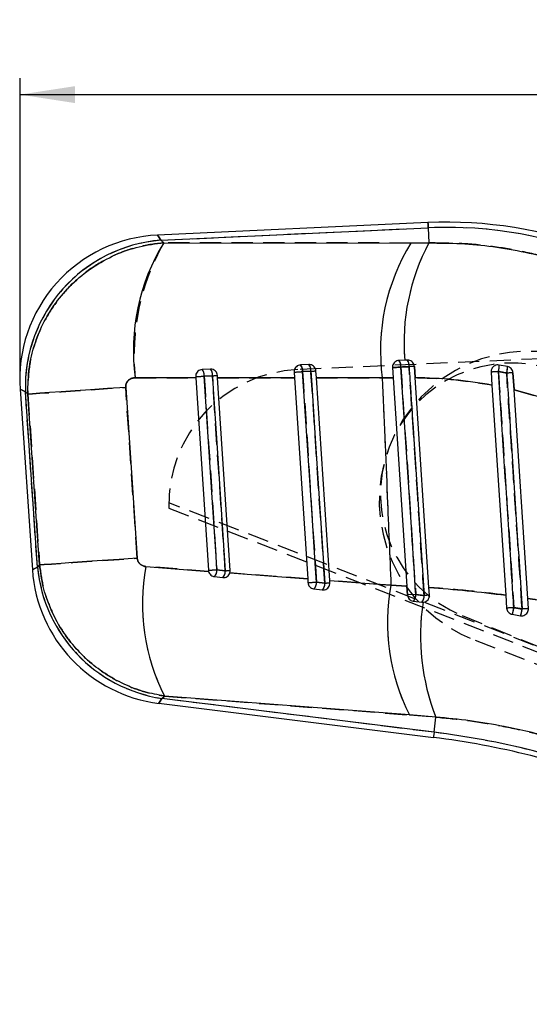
# Model space of a CAD drawing. Extents: x 23 to 201, y 8 to 142.
# Tile 8 of 28: x 23 to 38, y 93 to 123. Entities that reach past the tile are written whole.
import ezdxf

# ---------------------------------------------------------------- set-up
doc = ezdxf.new("R2010")
doc.units = 0
doc.header["$LTSCALE"] = 0.5
doc.linetypes.add('HIDDEN', pattern=[1.905, 1.27, -0.635])
doc.layers.get('0').update_dxf_attribs({"linetype": 'CONTINUOUS'})
doc.styles.add('SLDTEXTSTYLE0', font='TXT', dxfattribs={"width": 0.75})
doc.dimstyles.new('SLDDIMSTYLE0', dxfattribs={"dimtxt": 1.75, "dimasz": 1.651, "dimexe": 0, "dimexo": 0.0625, "dimgap": 0.4375, "dimtad": 1, "dimdec": 0, "dimrnd": 1e-09, "dimzin": 12, "dimtxsty": 'SLDTEXTSTYLE0', "dimsah": 1, "dimcen": 0.09, "dimazin": 3, "dimtfac": 1, "dimtdec": 0, "dimtofl": 0, "dimtmove": 0, "dimatfit": 3, "dimtolj": 1, "dimtzin": 12})

# ---------------------------------------------------------------- blocks, each defined once
blk = doc.blocks.new('_D_3')
at = {"color": 179, "linetype": 'CONTINUOUS'}
for p, q in [((22.74, 112.192), (22.74, 121.062)), ((94.032, 66.494), (94.032, 121.062)), ((22.74, 120.562), (94.032, 120.562))]:
    blk.add_line(p, q, dxfattribs=at)
for points in [[(22.74, 120.562), (24.391, 120.308), (24.391, 120.816)], [(94.032, 120.562), (92.381, 120.816), (92.381, 120.308)]]:
    blk.add_solid(points, dxfattribs=at)
at = {"color": 179, "linetype": 'CONTINUOUS', "insert": (53.303, 122.818, 0.1), "char_height": 1.75, "attachment_point": 1, "style": 'SLDTEXTSTYLE0'}
blk.add_mtext('71', dxfattribs=at)

msp = doc.modelspace()

# ---------------------------------------------------------------- linework, layer by layer
at = {"color": 7, "linetype": 'CONTINUOUS'}
for p, q in [((35.016108, 116.708521), (26.87871, 116.333159)), ((26.977937, 116.181404), (35.023301, 116.552521)), ((35.023301, 116.552521), (35.044364, 116.095919)), ((27.067091, 116.101912), (26.977937, 116.181404)), ((27.067091, 116.101912), (34.504193, 116.09472)), ((34.504193, 116.09472), (35.044364, 116.095919)), ((31.431134, 112.434976), (31.181383, 112.423456)), ((33.950816, 112.344003), (33.970981, 112.037517)), ((34.319635, 112.568217), (34.144025, 112.560116)), ((34.200012, 112.360392), (34.447289, 112.371808)), ((34.393775, 112.571636), (34.319635, 112.568217)), ((34.628078, 112.041936), (34.605689, 112.382181)), ((37.406988, 112.375256), (37.155661, 112.421891)), ((28.025533, 112.070682), (28.027664, 112.038313)), ((28.468493, 112.298316), (28.218742, 112.286795)), ((28.28041, 112.087395), (28.530165, 112.09891)), ((28.685074, 112.037974), (28.680406, 112.108859)), ((30.988175, 112.207342), (30.999414, 112.036538)), ((31.243074, 112.224002), (31.492825, 112.23552)), ((31.656831, 112.036078), (31.643047, 112.245521)), ((35.043805, 105.723984), (34.628078, 112.041936)), ((36.916061, 112.209004), (36.941587, 111.820072)), ((37.13601, 112.224112), (37.384878, 112.177372)), ((37.605996, 111.678869), (37.572517, 112.188958)), ((25.91944, 111.748707), (26.268586, 106.607532)), ((28.027664, 112.038313), (26.205647, 112.039013)), ((28.027664, 112.038313), (28.408974, 106.243385)), ((30.999414, 112.036538), (28.685074, 112.037974)), ((29.066674, 106.238662), (28.685074, 112.037974)), ((30.999414, 112.036538), (31.397774, 105.982542)), ((33.64142, 112.034591), (31.656831, 112.036078)), ((32.058492, 105.931882), (31.656831, 112.036078)), ((33.970981, 112.037517), (33.64142, 112.034591)), ((33.970981, 112.037517), (34.383807, 105.763713)), ((36.941587, 111.820072), (37.35689, 105.49218)), ((22.740281, 111.691645), (23.112494, 106.25667)), ((22.902376, 111.610404), (22.976215, 111.54457)), ((23.263223, 106.341437), (22.902376, 111.610404)), ((23.328922, 106.403604), (22.976215, 111.54457)), ((38.645609, 111.380473), (37.605996, 111.678869)), ((38.01833, 105.396212), (37.605996, 111.678869)), ((23.328922, 106.403604), (23.263223, 106.341437)), ((26.528145, 106.354933), (28.413749, 106.211012)), ((28.408974, 106.243385), (28.413749, 106.211012)), ((28.916548, 106.228719), (28.663977, 106.260104)), ((29.056921, 106.161826), (31.397774, 105.982542)), ((28.58651, 106.055262), (28.839081, 106.023882)), ((31.397774, 105.982542), (31.405102, 105.87114)), ((31.912661, 105.856422), (31.660087, 105.887805)), ((32.058492, 105.931882), (33.900879, 105.790526)), ((32.062798, 105.866418), (32.058492, 105.931882)), ((31.582634, 105.683019), (31.835209, 105.651638)), ((33.900879, 105.790526), (34.383807, 105.763713)), ((34.383807, 105.763713), (34.40123, 105.498897)), ((35.058926, 105.494174), (35.043805, 105.723984)), ((34.64885, 105.515239), (34.40123, 105.498897)), ((34.578762, 105.310775), (34.831337, 105.279395)), ((34.89894, 105.483759), (34.64885, 105.515239)), ((34.831337, 105.279395), (34.86653, 105.2781)), ((37.35689, 105.49218), (37.382371, 105.103965)), ((38.038503, 105.08886), (38.01833, 105.396212)), ((37.849228, 105.077298), (37.600688, 105.119092)), ((37.551671, 104.917004), (37.802673, 104.87531)), ((27.008075, 102.383823), (27.084566, 102.456203)), ((35.197403, 101.366367), (27.008075, 102.383823)), ((34.45617, 101.888861), (27.084566, 102.456203)), ((26.915117, 102.238004), (35.178147, 101.211392)), ((35.254213, 101.823633), (34.45617, 101.888861)), ((35.197403, 101.366367), (35.254213, 101.823633))]:
    msp.add_line(p, q, dxfattribs=at)
at = {"color": 7, "linetype": 'HIDDEN'}
for p, q in [((26.977937, 116.181404), (35.023301, 116.552521)), ((35.023301, 116.552521), (35.044364, 116.095919)), ((27.067091, 116.101912), (26.977937, 116.181404)), ((34.504193, 116.09472), (27.067091, 116.101912)), ((35.044364, 116.095919), (34.504193, 116.09472)), ((38.462072, 112.611644), (31.095523, 112.282787)), ((34.605689, 112.382181), (34.627988, 112.043318)), ((28.530165, 112.09891), (28.28041, 112.087395)), ((31.492825, 112.23552), (31.243074, 112.224002)), ((37.572517, 112.188958), (37.605795, 111.681929)), ((26.268586, 106.607532), (25.91944, 111.748707)), ((26.205647, 112.039013), (28.027664, 112.038313)), ((28.685074, 112.037974), (30.999414, 112.036538)), ((31.656831, 112.036078), (33.64142, 112.034591)), ((33.64142, 112.034591), (33.970981, 112.037517)), ((23.263223, 106.341437), (22.902376, 111.610404)), ((22.902376, 111.610404), (22.976215, 111.54457)), ((22.976215, 111.54457), (23.328922, 106.403604)), ((37.605996, 111.678869), (38.645609, 111.380473)), ((60.378629, 95.334281), (27.216773, 108.272977)), ((27.217987, 108.117167), (60.322675, 95.189136)), ((23.328922, 106.403604), (23.263223, 106.341437)), ((28.413749, 106.211012), (26.528145, 106.354933)), ((28.663977, 106.260104), (28.916548, 106.228719)), ((31.397774, 105.982542), (29.056921, 106.161826)), ((31.660087, 105.887805), (31.912661, 105.856422)), ((33.900879, 105.790526), (32.058492, 105.931882)), ((34.383807, 105.763713), (33.900879, 105.790526)), ((34.40123, 105.498897), (34.383877, 105.762595)), ((34.64885, 105.515239), (34.40123, 105.498897)), ((36.044336, 104.881544), (57.538319, 96.128933)), ((36.431532, 104.136326), (57.496977, 96.01535)), ((27.008075, 102.383823), (27.084566, 102.456203)), ((35.197403, 101.366367), (27.008075, 102.383823)), ((27.084566, 102.456203), (34.45617, 101.888861)), ((34.45617, 101.888861), (35.254213, 101.823633)), ((35.197403, 101.366367), (35.254213, 101.823633))]:
    msp.add_line(p, q, dxfattribs=at)
at = {"color": 8, "linetype": 'CONTINUOUS', "flags": 128}
for points in [[(35.016108, 116.708521), (35.016558, 116.698748), (35.017911, 116.669446), (35.020157, 116.620673), (35.023301, 116.552521)], [(26.977937, 116.181404), (26.903565, 116.295148), (26.87871, 116.333159), (26.87871, 116.333159)], [(22.740281, 111.691645), (22.780883, 111.671295), (22.902376, 111.610404)], [(23.263223, 106.341437), (23.150246, 106.277902), (23.112494, 106.25667), (23.112494, 106.25667)], [(26.915117, 102.238004), (26.9384, 102.274529), (27.008075, 102.383823)], [(35.197403, 101.366367), (35.188991, 101.298662), (35.182971, 101.250209), (35.179354, 101.221101), (35.178147, 101.211392)]]:
    msp.add_lwpolyline(points, dxfattribs=at)
at = {"color": 7, "linetype": 'HIDDEN', "flags": 128}
for points in [[(35.023301, 116.552521), (35.020157, 116.620673), (35.017911, 116.669446), (35.016558, 116.698748), (35.016108, 116.708521)], [(26.87871, 116.333159), (26.903565, 116.295148), (26.977937, 116.181404)], [(34.200012, 112.360392), (34.154779, 112.357415), (34.109476, 112.354435), (34.066393, 112.3516), (34.02771, 112.349056), (33.995382, 112.346931), (33.971048, 112.345331), (33.955938, 112.344338), (33.950816, 112.344003)], [(34.200012, 112.360392), (34.226581, 111.955263), (34.332848, 110.334743), (34.64885, 105.515239)], [(28.28041, 112.087395), (28.307076, 111.682272), (28.413742, 110.061778), (28.663977, 106.260104)], [(28.916548, 106.228719), (28.889883, 106.633842), (28.78322, 108.254336), (28.530165, 112.09891)], [(31.243074, 112.224002), (31.269736, 111.818878), (31.376387, 110.198384), (31.660087, 105.887805)], [(31.912661, 105.856422), (31.885996, 106.261544), (31.779344, 107.88204), (31.492825, 112.23552)], [(22.976215, 111.54457), (23.11575, 111.554526), (23.332658, 111.569775), (23.622587, 111.590008), (23.979704, 111.614818), (24.396832, 111.643708), (24.865589, 111.676095), (25.376546, 111.711331), (25.91944, 111.748707)], [(22.902376, 111.610404), (22.780883, 111.671295), (22.740281, 111.691645), (22.740281, 111.691645)], [(23.328922, 106.403604), (23.468311, 106.413556), (23.684959, 106.428791), (23.974515, 106.449004), (24.331167, 106.473787), (24.747758, 106.502645), (25.21593, 106.534997), (25.726288, 106.570196), (26.268586, 106.607532)], [(23.112494, 106.25667), (23.150246, 106.277902), (23.263223, 106.341437)], [(28.408974, 106.243385), (28.414278, 106.208777), (28.42288, 106.181765)], [(29.049299, 106.142178), (29.053054, 106.151108), (29.063559, 106.187536)], [(34.831337, 105.279395), (34.875906, 105.278788), (34.893419, 105.281255)], [(27.008075, 102.383823), (26.9384, 102.274529), (26.915117, 102.238004), (26.915117, 102.238004)]]:
    msp.add_lwpolyline(points, dxfattribs=at)
at = {"color": 7, "linetype": 'CONTINUOUS', "flags": 128}
for points in [[(33.950816, 112.344003), (33.955938, 112.344338), (33.971048, 112.345331), (33.995382, 112.346931), (34.02771, 112.349056), (34.066393, 112.3516), (34.109476, 112.354435), (34.154779, 112.357415), (34.200012, 112.360392)], [(28.663977, 106.260104), (28.637312, 106.665228), (28.530645, 108.285722), (28.28041, 112.087395)], [(28.530165, 112.09891), (28.55683, 111.693787), (28.663493, 110.073293), (28.916548, 106.228719)], [(31.660087, 105.887805), (31.633425, 106.29293), (31.526773, 107.913424), (31.243074, 112.224002)], [(31.492825, 112.23552), (31.519487, 111.830395), (31.626138, 110.209901), (31.912661, 105.856422)], [(25.91944, 111.748707), (25.376546, 111.711331), (24.865589, 111.676095), (24.396832, 111.643708), (23.979704, 111.614818), (23.622587, 111.590008), (23.332658, 111.569775), (23.11575, 111.554526), (22.976215, 111.54457)], [(26.268586, 106.607532), (25.726288, 106.570196), (25.21593, 106.534997), (24.747758, 106.502645), (24.331167, 106.473787), (23.974515, 106.449004), (23.684959, 106.428791), (23.468311, 106.413556), (23.328922, 106.403604)]]:
    msp.add_lwpolyline(points, dxfattribs=at)
at = {"color": 7, "linetype": 'CONTINUOUS'}
for centre, radius, start, end in [((35.596609, 104.123931), 12.597973, 68.9177672, 92.6410698), ((35.596609, 104.123931), 12.441805, 66.9177672, 92.6410698), ((27.079108, 111.988788), 4.348991, 92.5154841, 184.0324543), ((27.341437, 111.754892), 4.441412, 94.6945329, 181.8642786), ((32.314836, 112.866475), 6.164972, 148.3445719, 187.7135104), ((39.741302, 112.860106), 6.155488, 148.2991279, 187.7071772), ((40.619239, 113.112325), 6.323058, 151.8449394, 184.9364912), ((31.006459, 112.260084), 0.239351, 351.3294877, 43.0440391), ((31.256202, 112.271602), 0.239358, 351.3299881, 43.0432366), ((33.943787, 112.396275), 0.258725, 352.0277526, 39.2911449), ((34.180684, 112.407491), 0.268982, 352.3767043, 37.6072249), ((43.454458, -23.955285), 136.624322, 93.71348413, 93.78005393), ((36.547939, 112.382407), 0.609003, 344.9343722, 3.7173188), ((36.69856, 112.354232), 0.70874, 345.5496547, 1.6998819), ((13.430947, 336.586222), 224.9894, 273.71926742, 273.78431375), ((28.043815, 112.123459), 0.239328, 351.3331654, 43.0374009), ((28.293535, 112.134965), 0.239361, 351.3366061, 43.0350076), ((21.800961, 214.863067), 102.984243, 273.74649419, 273.83026452), ((23.280922, 232.090826), 120.130977, 273.6784565, 273.80028864), ((27.844575, 168.170691), 56.054019, 273.7317073, 273.8855974), ((38.197292, 95.164818), 17.092273, 93.559862, 94.2989039), ((38.266536, 99.423472), 12.784337, 93.1119267, 93.9544812), ((27.451321, 106.553813), 4.348991, 183.8152545, 263.013279), ((27.675454, 106.765895), 4.4326, 185.4949664, 261.3405295), ((32.615819, 105.234685), 6.189889, 169.5731338, 206.6714885), ((13.682683, 332.80517), 227.039877, 273.71893712, 273.78342799), ((28.409284, 106.239355), 0.255538, 313.911237, 4.6575023), ((28.661865, 106.20797), 0.255527, 313.910273, 4.6574319), ((22.200063, 208.778684), 102.769677, 273.74722135, 273.83110213), ((23.771961, 224.621412), 118.995344, 273.6778518, 273.80088798), ((31.405467, 105.867065), 0.255463, 313.9089234, 4.6567654), ((31.657998, 105.8357), 0.255505, 313.9134084, 4.651763), ((28.248961, 162.011916), 56.274881, 273.7328047, 273.8860035), ((39.996637, 104.667737), 6.1983, 169.5635637, 206.6365111), ((34.366688, 105.497715), 0.282705, 318.6041881, 3.5537826), ((41.47347, 104.270587), 6.683318, 171.3295864, 201.4770613), ((34.604882, 105.467668), 0.294497, 320.2599598, 3.1321264), ((39.272414, 39.536053), 66.092566, 93.65516041, 93.79414648), ((38.476725, 90.892493), 14.253545, 93.5236761, 94.4033695), ((36.895059, 105.183257), 0.70854, 337.9276746, 354.8041888), ((37.018608, 105.162383), 0.834966, 339.8905718, 354.1512598), ((38.6098, 94.181813), 10.921999, 92.9983403, 93.9931202), ((32.161484, 76.930782), 24.46729, 68.9177672, 82.9177672), ((32.161484, 76.930782), 24.623458, 68.9177672, 82.9177672)]:
    msp.add_arc(centre, radius, start, end, dxfattribs=at)
at = {"color": 7, "linetype": 'HIDDEN'}
for centre, radius, start, end in [((35.596609, 104.123931), 12.441805, 66.9177672, 92.6410698), ((27.341437, 111.754892), 4.441412, 94.6945329, 181.8642786), ((32.993539, 112.722572), 6.822223, 150.3076333, 185.7504491), ((39.741302, 112.860106), 6.155488, 148.2991279, 187.7071772), ((40.619239, 113.112325), 6.323058, 151.8449394, 184.9364912), ((38.050216, 108.335118), 4.5, 68.9177672, 248.9177672), ((31.006459, 112.260084), 0.239351, 351.3294877, 43.0440391), ((31.256202, 112.271602), 0.239358, 351.3299881, 43.0432366), ((37.532022, 108.534888), 3.944633, 70, 247.8432492), ((33.943787, 112.396275), 0.258725, 352.0277526, 39.2911449), ((34.180684, 112.407491), 0.268982, 352.3767043, 37.6072249), ((43.454458, -23.955285), 136.624322, 93.71348413, 93.78005393), ((36.547939, 112.382407), 0.609003, 344.9343722, 3.7173188), ((36.69856, 112.354232), 0.70874, 345.5496547, 1.6998819), ((31.27661, 108.226726), 4.060101, 92.5563117, 181.5462727), ((13.430947, 336.586222), 224.9894, 273.71926742, 273.78431375), ((28.043815, 112.123459), 0.239328, 351.3331654, 43.0374009), ((28.293535, 112.134965), 0.239361, 351.3366061, 43.0350076), ((21.800961, 214.863067), 102.984243, 273.74649419, 273.83026452), ((23.280922, 232.090826), 120.130977, 273.6784565, 273.80028864), ((27.844575, 168.170691), 56.054019, 273.7317073, 273.8855974), ((38.197292, 95.164818), 17.092273, 93.559862, 94.2989039), ((38.266536, 99.423472), 12.784337, 93.1119267, 93.9544812), ((27.675454, 106.765895), 4.4326, 185.4949664, 261.3405295), ((32.615819, 105.234685), 6.189889, 169.5731338, 206.6714885), ((13.682683, 332.80517), 227.039877, 273.71893712, 273.78342799), ((28.409284, 106.239355), 0.255538, 313.911237, 4.6575023), ((28.661865, 106.20797), 0.255527, 313.910273, 4.6574319), ((22.200063, 208.778684), 102.769677, 273.74722135, 273.83110213), ((23.771961, 224.621412), 118.995344, 273.6778518, 273.80088798), ((31.405467, 105.867065), 0.255463, 313.9089234, 4.6567654), ((31.657998, 105.8357), 0.255505, 313.9134084, 4.651763), ((28.248961, 162.011916), 56.274881, 273.7328047, 273.8860035), ((39.996637, 104.667737), 6.1983, 169.5635637, 206.6365111), ((34.366688, 105.497715), 0.282705, 318.6041881, 3.5537826), ((41.47347, 104.270587), 6.683318, 171.3295864, 201.4770613), ((34.604882, 105.467668), 0.294497, 320.2599598, 3.1321264), ((39.272414, 39.536053), 66.092566, 93.65516041, 93.79414648), ((38.476725, 90.892493), 14.253545, 93.5236761, 94.4033695), ((36.895059, 105.183257), 0.70854, 337.9276746, 354.8041888), ((37.018608, 105.162383), 0.834966, 339.8905718, 354.1512598), ((38.6098, 94.181813), 10.921999, 92.9983403, 93.9931202), ((32.161484, 76.930782), 24.623458, 68.9177672, 82.9177672)]:
    msp.add_arc(centre, radius, start, end, dxfattribs=at)
at = {"color": 7, "linetype": 'CONTINUOUS'}
for points, knots in [([(22.976215, 111.54457), (22.980165, 111.817432), (22.987371, 112.315224), (23.159413, 113.02359), (23.419178, 113.675893), (23.797218, 114.297589), (24.296432, 114.877936), (24.90263, 115.372047), (25.588188, 115.752341), (26.317734, 116.009414), (26.817305, 116.071079), (27.067091, 116.101912)], [0, 0, 0, 0, 0.121679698, 0.22198533, 0.322291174, 0.432323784, 0.542356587, 0.659192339, 0.776028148, 0.888014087, 1, 1, 1, 1]), ([(35.044364, 116.095919), (35.364383, 116.095025), (36.004416, 116.093236), (36.974107, 115.998534), (37.944062, 115.830858), (39.056971, 115.553719), (39.816728, 115.25783), (40.266833, 115.082536)], [0, 0, 0, 0, 0.180288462, 0.36057455, 0.54572343, 0.730871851, 1, 1, 1, 1]), ([(31.181383, 112.423456), (31.158456, 112.42012), (31.112579, 112.413447), (31.052548, 112.374618), (31.009279, 112.319796), (30.988257, 112.260745), (30.988198, 112.222735), (30.988175, 112.207342)], [0, 0, 0, 0, 0.218433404, 0.437069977, 0.650546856, 0.858480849, 1, 1, 1, 1]), ([(31.643047, 112.245521), (31.639425, 112.267654), (31.632184, 112.311895), (31.595089, 112.369022), (31.542651, 112.411888), (31.484787, 112.433857), (31.446369, 112.434658), (31.431134, 112.434976)], [0, 0, 0, 0, 0.208038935, 0.415834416, 0.629934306, 0.853255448, 1, 1, 1, 1]), ([(34.144025, 112.560116), (34.121305, 112.556832), (34.075845, 112.550262), (34.016211, 112.512086), (33.972922, 112.458122), (33.951086, 112.39891), (33.950896, 112.360253), (33.950816, 112.344003)], [0, 0, 0, 0, 0.215738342, 0.431662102, 0.642933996, 0.849899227, 1, 1, 1, 1]), ([(34.64885, 105.515239), (34.639997, 105.650282), (34.595735, 106.325499), (34.446126, 108.607217), (34.305358, 110.753891), (34.200012, 112.360392)], [0, 0, 0, 0, 0.059184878, 0.295924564, 1, 1, 1, 1]), ([(34.605689, 112.382181), (34.601981, 112.404639), (34.59457, 112.449531), (34.556468, 112.507275), (34.502773, 112.550066), (34.445145, 112.570826), (34.407775, 112.571416), (34.393775, 112.571636)], [0, 0, 0, 0, 0.212371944, 0.424535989, 0.642107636, 0.865931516, 1, 1, 1, 1]), ([(34.447289, 112.371808), (34.456146, 112.236765), (34.500427, 111.561549), (34.65099, 109.265533), (34.792673, 107.10456), (34.89894, 105.483759)], [0, 0, 0, 0, 0.0588162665, 0.2940818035, 1, 1, 1, 1]), ([(37.155661, 112.421891), (37.132985, 112.423853), (37.087631, 112.427779), (37.021835, 112.404848), (36.967083, 112.363159), (36.929357, 112.305407), (36.915134, 112.25104), (36.915848, 112.218694), (36.916061, 112.209004)], [0, 0, 0, 0, 0.184049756, 0.368125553, 0.551778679, 0.735861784, 0.920865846, 1, 1, 1, 1]), ([(37.572517, 112.188958), (37.56874, 112.211773), (37.561186, 112.2574), (37.521781, 112.315645), (37.468926, 112.358006), (37.426777, 112.369745), (37.406988, 112.375256)], [0, 0, 0, 0, 0.257189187, 0.514336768, 0.771983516, 1, 1, 1, 1]), ([(28.218742, 112.286795), (28.195646, 112.283415), (28.149437, 112.276652), (28.089193, 112.237372), (28.045911, 112.181938), (28.025471, 112.122972), (28.025516, 112.085391), (28.025533, 112.070682)], [0, 0, 0, 0, 0.219820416, 0.439803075, 0.655288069, 0.865072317, 1, 1, 1, 1]), ([(28.680406, 112.108859), (28.676833, 112.130823), (28.66969, 112.174731), (28.633024, 112.231649), (28.581213, 112.274445), (28.523299, 112.297014), (28.484467, 112.297936), (28.468493, 112.298316)], [0, 0, 0, 0, 0.206663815, 0.413141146, 0.62482039, 0.845663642, 1, 1, 1, 1]), ([(36.941587, 111.820072), (36.5579, 111.882038), (35.786314, 112.006649), (35.015558, 112.030131), (34.628078, 112.041936)], [0, 0, 0, 0, 0.497271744, 1, 1, 1, 1]), ([(37.600688, 105.119092), (37.591858, 105.254136), (37.547707, 105.929355), (37.392828, 108.297694), (37.246753, 110.530991), (37.13601, 112.224112)], [0, 0, 0, 0, 0.05702052, 0.285102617, 1, 1, 1, 1]), ([(37.384878, 112.177372), (37.393711, 112.042328), (37.437874, 111.367108), (37.592682, 109.000416), (37.738617, 106.76877), (37.849228, 105.077298)], [0, 0, 0, 0, 0.05706031, 0.28530087, 1, 1, 1, 1]), ([(26.205647, 112.039013), (26.17021, 112.035672), (26.099195, 112.028977), (26.007055, 111.974268), (25.944887, 111.895579), (25.918848, 111.815886), (25.919277, 111.767213), (25.91944, 111.748707)], [0, 0, 0, 0, 0.235468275, 0.471860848, 0.687073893, 0.881017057, 1, 1, 1, 1]), ([(33.64142, 112.034591), (33.69189, 110.840137), (33.779832, 108.75884), (33.864711, 106.677421), (33.900879, 105.790526)], [0, 0, 0, 0, 0.573899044, 1, 1, 1, 1]), ([(26.268586, 106.607532), (26.273318, 106.578384), (26.282783, 106.520088), (26.331722, 106.444959), (26.400813, 106.388854), (26.470176, 106.361747), (26.514114, 106.356583), (26.528145, 106.354933)], [0, 0, 0, 0, 0.219086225, 0.438173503, 0.6576742, 0.890675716, 1, 1, 1, 1]), ([(27.084566, 102.456203), (26.885559, 102.493178), (26.468852, 102.570602), (25.86239, 102.803842), (25.283332, 103.124737), (24.764112, 103.5274), (24.309495, 103.998497), (23.927977, 104.535525), (23.629812, 105.125598), (23.418115, 105.752622), (23.358653, 106.18661), (23.328922, 106.403604)], [0, 0, 0, 0, 0.103622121, 0.216977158, 0.330332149, 0.440538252, 0.550744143, 0.663028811, 0.775313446, 0.887656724, 1, 1, 1, 1]), ([(28.413749, 106.211012), (28.420959, 106.189534), (28.435375, 106.146587), (28.481942, 106.096155), (28.534534, 106.065264), (28.571402, 106.058169), (28.58651, 106.055262)], [0, 0, 0, 0, 0.269087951, 0.538058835, 0.81070113, 1, 1, 1, 1]), ([(28.839081, 106.023882), (28.862861, 106.023354), (28.91042, 106.022297), (28.976424, 106.051788), (29.029307, 106.098956), (29.048008, 106.141532), (29.056921, 106.161826)], [0, 0, 0, 0, 0.256147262, 0.512280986, 0.7675349, 1, 1, 1, 1]), ([(29.056921, 106.161826), (29.057272, 106.162909), (29.065216, 106.18741), (29.065962, 106.213615), (29.066674, 106.238662)], [0, 0, 0, 0, 0.044199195, 1, 1, 1, 1]), ([(31.405102, 105.87114), (31.408705, 105.849026), (31.415913, 105.8048), (31.453173, 105.747488), (31.505308, 105.704943), (31.551833, 105.687507), (31.578145, 105.683673), (31.582634, 105.683019)], [0, 0, 0, 0, 0.235756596, 0.471484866, 0.708342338, 0.950241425, 1, 1, 1, 1]), ([(31.835209, 105.651638), (31.859007, 105.651127), (31.906594, 105.650104), (31.973045, 105.679538), (32.025355, 105.728225), (32.059928, 105.793479), (32.061837, 105.842001), (32.062798, 105.866418)], [0, 0, 0, 0, 0.201200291, 0.40232977, 0.604299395, 0.800869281, 1, 1, 1, 1]), ([(35.043805, 105.723984), (35.427024, 105.6956), (36.195187, 105.638704), (36.969076, 105.541095), (37.35689, 105.49218)], [0, 0, 0, 0, 0.498876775, 1, 1, 1, 1]), ([(34.40123, 105.498897), (34.404833, 105.476768), (34.412039, 105.432505), (34.449444, 105.375041), (34.501727, 105.33254), (34.548201, 105.315218), (34.574347, 105.311417), (34.578762, 105.310775)], [0, 0, 0, 0, 0.23724962, 0.47453184, 0.711424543, 0.95126648, 1, 1, 1, 1]), ([(34.86653, 105.2781), (34.889872, 105.281659), (34.936553, 105.288776), (34.99662, 105.328704), (35.039848, 105.38502), (35.059257, 105.44394), (35.059014, 105.480832), (35.058926, 105.494174)], [0, 0, 0, 0, 0.220538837, 0.44103971, 0.661877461, 0.877719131, 1, 1, 1, 1]), ([(38.01833, 105.396212), (38.406512, 105.332512), (39.184557, 105.204835), (39.954745, 105.036475), (40.340672, 104.952113)], [0, 0, 0, 0, 0.498918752, 1, 1, 1, 1]), ([(37.382371, 105.103965), (37.386083, 105.081371), (37.393508, 105.036177), (37.432326, 104.978223), (37.486157, 104.934451), (37.529931, 104.922793), (37.551671, 104.917004)], [0, 0, 0, 0, 0.251594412, 0.50325491, 0.753310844, 1, 1, 1, 1]), ([(37.802673, 104.87531), (37.825555, 104.873789), (37.871311, 104.870749), (37.936807, 104.895216), (37.990986, 104.938434), (38.027666, 104.997931), (38.039712, 105.051167), (38.038738, 105.081525), (38.038503, 105.08886)], [0, 0, 0, 0, 0.186515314, 0.372959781, 0.561128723, 0.750684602, 0.939766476, 1, 1, 1, 1]), ([(40.229663, 100.717091), (39.757158, 100.880158), (38.80315, 101.209396), (37.468858, 101.521199), (36.277956, 101.724528), (35.596638, 101.790484), (35.254213, 101.823633)], [0, 0, 0, 0, 0.293185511, 0.59195384, 0.794919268, 1, 1, 1, 1])]:
    msp.add_open_spline(points, degree=3, knots=knots, dxfattribs=at)
at = {"color": 7, "linetype": 'HIDDEN'}
for points, knots in [([(27.067091, 116.101912), (26.817305, 116.071079), (26.317734, 116.009414), (25.588188, 115.752341), (24.90263, 115.372047), (24.296432, 114.877936), (23.797218, 114.297589), (23.419178, 113.675893), (23.159413, 113.02359), (22.987371, 112.315224), (22.980165, 111.817432), (22.976215, 111.54457)], [0, 0, 0, 0, 0.1119859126, 0.2239718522, 0.3408076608, 0.4576434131, 0.567676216, 0.6777088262, 0.7780146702, 0.8783203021, 1, 1, 1, 1]), ([(40.266833, 115.082536), (39.816737, 115.257856), (39.065147, 115.550612), (37.969583, 115.824759), (37.008702, 115.993892), (36.030431, 116.092586), (35.373055, 116.094808), (35.044364, 116.095919)], [0, 0, 0, 0, 0.269128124, 0.449401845, 0.629676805, 0.814836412, 1, 1, 1, 1]), ([(34.447289, 112.371808), (34.389453, 112.369139), (34.30695, 112.36533), (34.224626, 112.361529), (34.200012, 112.360392)], [0, 0, 0, 0, 0.701013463, 1, 1, 1, 1]), ([(34.89894, 105.483759), (34.890087, 105.618803), (34.845825, 106.29402), (34.695279, 108.590037), (34.553573, 110.751009), (34.447289, 112.371808)], [0, 0, 0, 0, 0.0588163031, 0.2940818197, 1, 1, 1, 1]), ([(34.628078, 112.041936), (35.011372, 112.030344), (35.782091, 112.007037), (36.55371, 111.882616), (36.941587, 111.820072)], [0, 0, 0, 0, 0.497320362, 1, 1, 1, 1]), ([(37.13601, 112.224112), (37.144844, 112.089068), (37.189014, 111.413849), (37.343919, 109.045508), (37.489966, 106.812212), (37.600688, 105.119092)], [0, 0, 0, 0, 0.057020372, 0.285102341, 1, 1, 1, 1]), ([(37.384878, 112.177372), (37.321533, 112.18927), (37.238554, 112.204855), (37.155631, 112.220427), (37.13601, 112.224112)], [0, 0, 0, 0, 0.763377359, 1, 1, 1, 1]), ([(37.849228, 105.077298), (37.772931, 106.244048), (37.618166, 108.610739), (37.463364, 110.977431), (37.384878, 112.177372)], [0, 0, 0, 0, 0.49298821, 1, 1, 1, 1]), ([(25.91944, 111.748707), (25.919277, 111.767213), (25.918848, 111.815886), (25.944887, 111.895579), (26.007055, 111.974268), (26.099195, 112.028977), (26.17021, 112.035672), (26.205647, 112.039013)], [0, 0, 0, 0, 0.118982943, 0.312926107, 0.528139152, 0.764531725, 1, 1, 1, 1]), ([(33.64142, 112.034591), (33.69189, 110.840137), (33.779832, 108.75884), (33.864711, 106.677421), (33.900879, 105.790526)], [0, 0, 0, 0, 0.573899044, 1, 1, 1, 1]), ([(26.528145, 106.354933), (26.514114, 106.356583), (26.470176, 106.361747), (26.400813, 106.388854), (26.331722, 106.444959), (26.282783, 106.520088), (26.273318, 106.578384), (26.268586, 106.607532)], [0, 0, 0, 0, 0.109324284, 0.3423258, 0.561826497, 0.780913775, 1, 1, 1, 1]), ([(23.328922, 106.403604), (23.358653, 106.18661), (23.418115, 105.752622), (23.629812, 105.125598), (23.927977, 104.535525), (24.309495, 103.998497), (24.764112, 103.5274), (25.283332, 103.124737), (25.86239, 102.803842), (26.468852, 102.570602), (26.885559, 102.493178), (27.084566, 102.456203)], [0, 0, 0, 0, 0.112343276, 0.224686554, 0.336971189, 0.449255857, 0.559461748, 0.669667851, 0.783022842, 0.896377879, 1, 1, 1, 1]), ([(37.35689, 105.49218), (37.008639, 105.53642), (36.234794, 105.634725), (35.466401, 105.692312), (35.043805, 105.723984)], [0, 0, 0, 0, 0.450025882, 1, 1, 1, 1]), ([(34.64885, 105.515239), (34.68819, 105.510287), (34.771468, 105.499805), (34.854914, 105.489301), (34.89894, 105.483759)], [0, 0, 0, 0, 0.472398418, 1, 1, 1, 1]), ([(40.340672, 104.952113), (39.956407, 105.036127), (39.18623, 105.204514), (38.408185, 105.332222), (38.01833, 105.396212)], [0, 0, 0, 0, 0.498930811, 1, 1, 1, 1]), ([(37.600688, 105.119092), (37.652828, 105.110324), (37.735651, 105.096397), (37.818526, 105.082461), (37.849228, 105.077298)], [0, 0, 0, 0, 0.629529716, 1, 1, 1, 1]), ([(35.254213, 101.823633), (35.579984, 101.792307), (36.235304, 101.729292), (37.230221, 101.563806), (38.235781, 101.342772), (39.242334, 101.064863), (39.900537, 100.833021), (40.229663, 100.717091)], [0, 0, 0, 0, 0.195140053, 0.392543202, 0.589959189, 0.794964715, 1, 1, 1, 1])]:
    msp.add_open_spline(points, degree=3, knots=knots, dxfattribs=at)

# ---------------------------------------------------------------- dimensions: what is measured, and where the dimension line sits
at = {"color": 179, "linetype": 'CONTINUOUS'}
dim = msp.add_linear_dim(base=(94.032266, 120.561674), p1=(22.740281, 111.691645), p2=(94.032266, 65.993703), dimstyle='SLDDIMSTYLE0', dxfattribs=at)
dim.commit()
dim.dimension.update_dxf_attribs({"geometry": '_D_3', "text_midpoint": (55.306628, 120.561674), "dimtype": 160})

doc.saveas('drawing.dxf')
